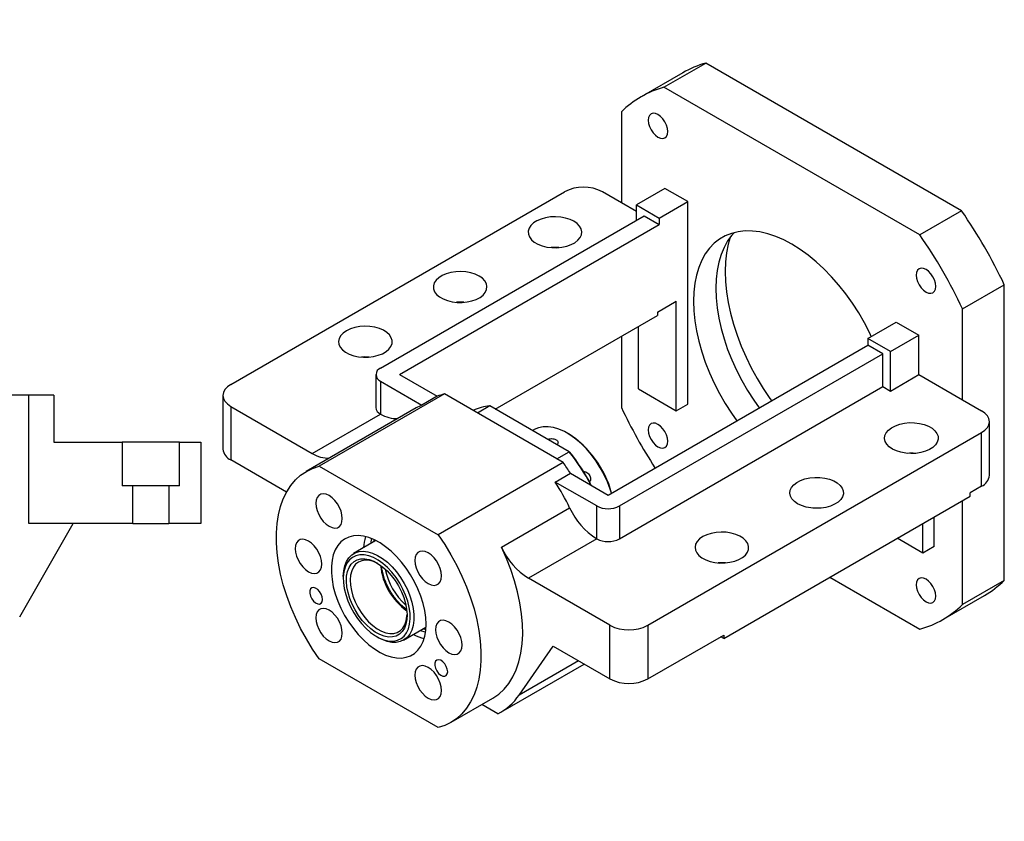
# Paper-space layout 'MBCK30L-H' of a CAD drawing. Header units: millimetres. Extents: x 21 to 332, y 12 to 190.
# Tile 5 of 5: x 170 to 275, y 105 to 190. Entities that reach past the tile are written whole.
import ezdxf

# ---------------------------------------------------------------- set-up
doc = ezdxf.new("R2010")
doc.units = ezdxf.units.MM
doc.layers.add('圖層0', color=7, linetype='Continuous')
doc.styles.add('SLDTEXTSTYLE0', font='TXT', dxfattribs={"width": 0.7})
doc.styles.add('SLDTEXTSTYLE1', font='TXT', dxfattribs={"width": 0.7, "bigfont": 'bigfont'})
doc.styles.add('SLDTEXTSTYLE4', font='TXT', dxfattribs={"width": 0.625, "bigfont": 'bigfont'})

# ---------------------------------------------------------------- blocks, each defined once
blk = doc.blocks.new('SW_NOTE_17')
at = {"layer": '圖層0', "color": 0, "char_height": 2.6458, "attachment_point": 2}
for s, insert, style in [('\\M+19655\\M+196CA\\M+19AA4 BU-BU', (9.88, 3.41), 'SLDTEXTSTYLE1'), ('\\M+194E4\\M+197E1 1 : 3', (10.25, -1.26), 'SLDTEXTSTYLE4')]:
    blk.add_mtext(s, dxfattribs=dict(at, insert=insert, style=style))

psp = doc.layouts.new('MBCK30L-H')

# ---------------------------------------------------------------- linework, layer by layer
at = {"color": 7, "linetype": 'Continuous', "lineweight": 25}
for p, q in [((238.6168, 182.76), (243.0614, 185.3259)), ((270.3356, 169.5808), (243.0614, 185.3259)), ((240.6284, 184.2939), (236.1837, 181.728)), ((265.8909, 167.015), (238.6168, 182.76)), ((234.0711, 180.135), (234.0711, 170.4531)), ((192.4528, 151.0926), (228.0102, 171.6194)), ((234.0711, 170.4531), (232.0508, 171.6194)), ((238.7178, 171.97), (235.6873, 170.2206)), ((241.1421, 170.5705), (238.7178, 171.97)), ((235.6873, 169.5201), (234.0711, 170.4531)), ((235.6873, 170.2206), (238.1117, 168.821)), ((235.6873, 168.5876), (235.6873, 170.2206)), ((238.1117, 168.821), (241.1421, 170.5705)), ((241.1421, 148.9904), (241.1421, 170.5705)), ((208.4132, 152.8426), (236.4954, 169.0542)), ((236.4954, 169.0542), (238.1117, 168.1211)), ((270.3356, 169.5808), (265.8909, 167.015)), ((210.4335, 152.1428), (238.1117, 168.1211)), ((238.1117, 168.821), (238.1117, 168.1211)), ((270.4366, 159.1416), (274.8812, 161.7075)), ((274.8812, 130.2123), (274.8812, 161.7075)), ((237.9097, 158.7892), (239.93, 159.9555)), ((239.93, 148.2907), (239.93, 159.9555)), ((220.6373, 148.4682), (237.9097, 158.4393)), ((237.9097, 158.7892), (237.9097, 158.4393)), ((270.4366, 149.4598), (270.4366, 159.1416)), ((260.335, 155.9917), (263.3655, 157.7412)), ((263.3655, 157.7412), (265.7899, 156.3416)), ((235.8894, 150.6233), (235.8894, 157.273)), ((262.7594, 154.5922), (265.7899, 156.3416)), ((265.7899, 152.1423), (265.7899, 156.3416)), ((232.6569, 139.3136), (260.335, 155.2918)), ((234.0711, 156.2233), (234.0711, 148.6398)), ((262.7594, 154.5922), (260.335, 155.9917)), ((260.335, 155.9917), (260.335, 155.2918)), ((261.9513, 154.3588), (260.335, 155.2918)), ((233.869, 138.1473), (261.9513, 154.3588)), ((261.9513, 150.8593), (261.9513, 154.3588)), ((262.7594, 150.3928), (262.7594, 154.5922)), ((207.9111, 152.1428), (207.9111, 148.6434)), ((210.4335, 152.1428), (214.4453, 149.8269)), ((262.7594, 150.3928), (265.7899, 152.1423)), ((265.7899, 152.1423), (270.4366, 149.4598)), ((208.4132, 151.4431), (208.4132, 147.9436)), ((208.4132, 151.4431), (212.8291, 148.8938)), ((215.2206, 150.0792), (201.8866, 142.3816)), ((227.8697, 142.777), (215.2206, 150.0792)), ((233.869, 134.6478), (261.9513, 150.8593)), ((235.8894, 150.6233), (239.93, 148.2907)), ((261.9513, 150.8593), (262.7594, 150.3928)), ((170.9363, 149.9499), (164.3171, 149.9499)), ((170.9363, 136.2833), (170.9363, 149.9499)), ((173.6029, 149.9499), (170.9363, 149.9499)), ((173.6029, 149.9499), (173.6029, 144.9499)), ((191.616, 149.9263), (191.616, 144.2105)), ((214.4453, 149.8269), (212.8291, 148.8938)), ((239.93, 148.2907), (241.1421, 148.9904)), ((270.4366, 149.4598), (272.4569, 148.2935)), ((192.4528, 148.76), (192.4528, 143.0442)), ((192.4528, 148.76), (201.1419, 143.7439)), ((212.2153, 148.5919), (200.4975, 141.8274)), ((201.1419, 143.7439), (208.415, 147.9426)), ((208.4132, 147.9436), (208.415, 147.9426)), ((220.048, 148.8083), (218.7351, 148.0503)), ((228.4972, 143.9307), (220.048, 148.8083)), ((273.2937, 141.4114), (273.2937, 147.1272)), ((224.7421, 146.2562), (224.6055, 146.1773)), ((228.415, 145.8437), (228.314, 145.9021)), ((236.8995, 125.4341), (272.4569, 145.9609)), ((272.4569, 140.2451), (272.4569, 145.9609)), ((173.6029, 144.9499), (180.8809, 144.9499)), ((180.8809, 144.9499), (180.8809, 140.2833)), ((186.9916, 144.9499), (180.8809, 144.9499)), ((186.9916, 140.2833), (186.9916, 144.9499)), ((186.9916, 144.9499), (189.2696, 144.9499)), ((189.2696, 144.9499), (189.2696, 136.2833)), ((227.1842, 143.1728), (228.4972, 143.9307)), ((228.4972, 143.9307), (228.5715, 143.8878)), ((198.3884, 139.6177), (192.4528, 143.0442)), ((227.8697, 142.777), (214.5357, 135.0795)), ((201.8866, 142.3816), (214.5357, 135.0795)), ((227.0288, 140.6965), (228.6451, 141.6295)), ((231.4447, 138.1473), (227.0288, 140.6965)), ((228.6451, 141.6295), (232.6569, 139.3136)), ((182.021, 140.2833), (180.8809, 140.2833)), ((182.021, 136.2833), (182.021, 140.2833)), ((185.8516, 140.2833), (182.021, 140.2833)), ((185.8516, 140.2833), (185.8516, 136.2833)), ((186.9916, 140.2833), (185.8516, 140.2833)), ((272.4569, 140.2451), (271.2447, 139.5453)), ((244.9807, 124.0335), (271.2447, 139.1954)), ((270.4366, 127.6465), (270.4366, 138.7289)), ((271.2447, 139.1954), (271.2447, 139.5453)), ((221.2913, 133.745), (228.5644, 137.9436)), ((231.4447, 134.6478), (231.4447, 138.1473)), ((233.869, 138.1473), (233.869, 134.6478)), ((267.4061, 133.8286), (267.4061, 136.9794)), ((169.9588, 126.3447), (175.65, 136.2833)), ((182.021, 136.2833), (170.9363, 136.2833)), ((182.021, 136.2833), (185.8516, 136.2833)), ((189.2696, 136.2833), (185.8516, 136.2833)), ((266.1939, 133.1288), (266.1939, 136.2796)), ((207.9257, 134.4534), (205.5471, 133.0803)), ((231.4429, 134.6488), (224.1698, 130.4502)), ((231.4447, 134.6478), (231.4429, 134.6488)), ((266.1939, 133.1288), (263.4649, 134.7042)), ((267.4061, 133.8286), (266.1939, 133.1288)), ((204.4433, 130.6406), (204.4433, 130.4073)), ((232.8589, 125.4341), (224.1698, 130.4502)), ((256.2915, 130.5631), (265.8909, 125.0215)), ((274.8812, 130.2123), (270.4366, 127.6465)), ((268.3239, 126.0534), (272.7686, 128.6193)), ((210.8752, 123.8507), (213.2538, 125.2238)), ((212.9984, 125.0763), (213.2367, 124.9822)), ((232.8589, 119.7183), (232.8589, 125.4341)), ((236.8995, 125.4341), (236.8995, 119.7183)), ((208.0086, 124.2315), (208.2106, 124.1148)), ((208.5894, 123.9181), (208.2106, 124.1148)), ((236.8995, 119.7183), (244.9807, 124.3835)), ((244.9807, 124.0335), (244.6776, 124.2085)), ((244.9807, 124.3835), (244.9807, 124.0335)), ((223.1751, 118.0028), (226.798, 123.2172)), ((226.798, 123.2172), (232.8589, 119.7183)), ((214.5357, 114.5493), (201.8866, 121.8515)), ((221.2266, 116.1848), (230.1032, 121.3091)), ((215.9248, 115.1036), (220.3695, 117.6694)), ((220.8971, 116.0086), (219.1949, 116.9913))]:
    psp.add_line(p, q, dxfattribs=at)
at = {"color": 8, "linetype": 'Continuous', "lineweight": 25}
psp.add_line((229.5028, 121.6557), (223.1751, 118.0028), dxfattribs=at)
at = {"color": 7, "linetype": 'Continuous', "lineweight": 25, "flags": 128}
for points in [[(239.0086, 178.0337), (238.9731, 178.3651), (238.8692, 178.7149), (238.7038, 179.0592), (238.4883, 179.3745), (238.2374, 179.6394), (237.9681, 179.8358), (237.6988, 179.9503), (237.4479, 179.9752), (237.2324, 179.9086), (237.067, 179.7552), (236.9631, 179.5255), (236.9277, 179.235), (236.9631, 178.9035), (237.067, 178.5538), (237.2324, 178.2095), (237.4479, 177.8941), (237.6988, 177.6292), (237.9681, 177.4328), (238.2374, 177.3183), (238.4883, 177.2935), (238.7038, 177.36), (238.8692, 177.5134), (238.9731, 177.7432), (239.0086, 178.0337)], [(229.0203, 168.4704), (228.6015, 168.6701), (228.1247, 168.8204), (227.6073, 168.9158), (227.068, 168.9531), (226.5262, 168.9307), (226.0015, 168.8495), (225.513, 168.7125), (225.0781, 168.5246), (224.7127, 168.2926), (224.43, 168.0248), (224.2402, 167.731), (224.1501, 167.4218), (224.1631, 167.1083), (224.2785, 166.8019), (224.4924, 166.5137), (224.7968, 166.254), (225.1809, 166.0323), (225.6307, 165.8565), (226.13, 165.7331), (226.6608, 165.6664), (227.2038, 165.6589), (227.7395, 165.7109), (228.2484, 165.8205), (228.7122, 165.9837), (229.1142, 166.1947), (229.4397, 166.4457), (229.677, 166.7277), (229.8176, 167.0306), (229.8563, 167.3434), (229.7919, 167.6547), (229.6265, 167.9534), (229.3662, 168.2286), (229.0203, 168.4704)], [(260.7098, 156.2081), (260.5442, 156.5561), (259.983, 157.6452), (259.3691, 158.7086), (258.7065, 159.7391), (257.9998, 160.7297), (257.2539, 161.6735), (256.4739, 162.5642), (255.665, 163.3957), (254.8328, 164.1622), (253.983, 164.8585), (253.1214, 165.4799), (252.2538, 166.0222), (251.3863, 166.4816), (250.5247, 166.855), (249.6749, 167.1398), (248.8427, 167.3341), (248.0338, 167.4366), (247.2537, 167.4465), (246.5078, 167.3639), (245.8012, 167.1892), (245.1386, 166.9237), (244.5246, 166.5691), (243.9634, 166.128), (243.4589, 165.6032), (243.0144, 164.9985), (242.6331, 164.3178), (242.3175, 163.566), (242.0697, 162.748), (241.8915, 161.8695), (241.7841, 160.9366), (241.7482, 159.9555), (241.7841, 158.933), (241.8915, 157.876), (242.0697, 156.7918), (242.3175, 155.6878), (242.6331, 154.5715), (243.0144, 153.4506), (243.4589, 152.3327), (243.9634, 151.2254), (244.5246, 150.1363), (245.1386, 149.0729), (245.8012, 148.0424), (246.3737, 147.2321)], [(246.1141, 167.2792), (245.8429, 166.9794), (245.3984, 166.3747), (245.017, 165.6941), (244.7014, 164.9422), (244.4537, 164.1242), (244.2755, 163.2458), (244.1681, 162.3128), (244.1322, 161.3317)], [(245.6661, 166.7581), (245.4715, 166.0503), (245.2946, 165.1256), (245.188, 164.1475), (245.1525, 163.122), (245.188, 162.0553), (245.2946, 160.9542), (245.4715, 159.8253), (245.7176, 158.6756), (246.0313, 157.5123), (246.4109, 156.3425), (246.8539, 155.1733), (247.3575, 154.0121), (247.9188, 152.8659), (248.5342, 151.7419), (249.1999, 150.647), (249.9119, 149.5878), (250.0701, 149.366)], [(218.9188, 162.639), (218.4999, 162.8386), (218.0232, 162.9889), (217.5058, 163.0844), (216.9665, 163.1216), (216.4247, 163.0992), (215.9, 163.0181), (215.4114, 162.881), (214.9766, 162.6931), (214.6112, 162.4611), (214.3285, 162.1933), (214.1387, 161.8995), (214.0486, 161.5903), (214.0615, 161.2768), (214.177, 160.9704), (214.3908, 160.6822), (214.6953, 160.4225), (215.0794, 160.2008), (215.5292, 160.025), (216.0285, 159.9016), (216.5593, 159.8349), (217.1023, 159.8275), (217.638, 159.8795), (218.1469, 159.989), (218.6107, 160.1522), (219.0126, 160.3632), (219.3381, 160.6142), (219.5755, 160.8963), (219.7161, 161.1991), (219.7548, 161.5119), (219.6903, 161.8233), (219.5249, 162.1219), (219.2646, 162.3972), (218.9188, 162.639)], [(267.58, 161.5397), (267.5445, 161.8712), (267.4406, 162.221), (267.2753, 162.5652), (267.0598, 162.8806), (266.8088, 163.1455), (266.5395, 163.3419), (266.2702, 163.4564), (266.0193, 163.4812), (265.8038, 163.4147), (265.6385, 163.2613), (265.5345, 163.0315), (265.4991, 162.741), (265.5345, 162.4096), (265.6385, 162.0598), (265.8038, 161.7155), (266.0193, 161.4002), (266.2702, 161.1353), (266.5395, 160.9389), (266.8088, 160.8244), (267.0598, 160.7995), (267.2753, 160.8661), (267.4406, 161.0195), (267.5445, 161.2492), (267.58, 161.5397)], [(244.1322, 161.3317), (244.1681, 160.3092), (244.2755, 159.2522), (244.4537, 158.168), (244.7014, 157.064), (245.017, 155.9477), (245.3984, 154.8268), (245.8429, 153.7089), (246.3474, 152.6016), (246.9086, 151.5125), (247.5225, 150.4491), (248.1851, 149.4186), (248.7576, 148.6084)], [(204.7767, 156.8075), (204.4308, 156.5657), (204.1705, 156.2905), (204.0051, 155.9918), (203.9406, 155.6804), (203.9794, 155.3676), (204.12, 155.0648), (204.3573, 154.7827), (204.6828, 154.5317), (205.0847, 154.3208), (205.5485, 154.1576), (206.0575, 154.048), (206.5931, 153.996), (207.1362, 154.0034), (207.6669, 154.0701), (208.1662, 154.1935), (208.6161, 154.3693), (209.0002, 154.591), (209.3046, 154.8507), (209.5184, 155.1389), (209.6339, 155.4454), (209.6468, 155.7588), (209.5567, 156.0681), (209.3669, 156.3619), (209.0842, 156.6296), (208.7188, 156.8616), (208.284, 157.0496), (207.7954, 157.1866), (207.2708, 157.2677), (206.729, 157.2901), (206.1896, 157.2529), (205.6722, 157.1574), (205.1955, 157.0071), (204.7767, 156.8075)], [(207.1978, 154.0081), (206.729, 154.0239), (206.3961, 154.0081)], [(192.4528, 151.0926), (192.0975, 150.8427), (191.8334, 150.5575), (191.6709, 150.2481), (191.616, 149.9263), (191.6709, 149.6045), (191.8334, 149.2951), (192.0975, 149.01), (192.4528, 148.76)], [(272.4569, 145.9609), (272.8122, 146.2108), (273.0762, 146.496), (273.2388, 146.8054), (273.2937, 147.1272), (273.2388, 147.449), (273.0762, 147.7584), (272.8122, 148.0436), (272.4569, 148.2935)], [(239.0086, 145.0404), (238.9731, 145.3719), (238.8692, 145.7217), (238.7038, 146.0659), (238.4883, 146.3813), (238.2374, 146.6462), (237.9681, 146.8426), (237.6988, 146.9571), (237.4479, 146.9819), (237.2324, 146.9154), (237.067, 146.762), (236.9631, 146.5322), (236.9277, 146.2417), (236.9631, 145.9103), (237.067, 145.5605), (237.2324, 145.2162), (237.4479, 144.9009), (237.6988, 144.636), (237.9681, 144.4396), (238.2374, 144.3251), (238.4883, 144.3003), (238.7038, 144.3668), (238.8692, 144.5202), (238.9731, 144.7499), (239.0086, 145.0404)], [(262.9614, 144.2115), (262.6156, 144.4533), (262.3553, 144.7285), (262.1899, 145.0271), (262.1254, 145.3385), (262.1642, 145.6513), (262.3047, 145.9542), (262.5421, 146.2362), (262.8676, 146.4872), (263.2695, 146.6982), (263.7333, 146.8614), (264.2423, 146.9709), (264.7779, 147.0229), (265.3209, 147.0155), (265.8517, 146.9488), (266.351, 146.8254), (266.8009, 146.6496), (267.1849, 146.4279), (267.4894, 146.1682), (267.7032, 145.88), (267.8187, 145.5736), (267.8316, 145.2601), (267.7415, 144.9509), (267.5517, 144.6571), (267.269, 144.3893), (266.9036, 144.1573), (266.4688, 143.9694), (265.9802, 143.8324), (265.4555, 143.7512), (264.9138, 143.7288), (264.3744, 143.7661), (263.857, 143.8615), (263.3803, 144.0118), (262.9614, 144.2115)], [(233.0066, 139.5155), (232.873, 139.9461), (232.5841, 140.7181), (232.2352, 141.4809), (231.8313, 142.224), (231.378, 142.9368), (230.8817, 143.6093), (230.3493, 144.2322), (229.7883, 144.7967), (229.2066, 145.2948), (228.6124, 145.7196), (228.014, 146.065), (227.4198, 146.3263), (226.8381, 146.4998), (226.2771, 146.583), (225.7447, 146.5748), (225.2484, 146.4753), (224.7951, 146.2859), (224.7421, 146.2562)], [(201.8866, 121.8515), (201.1729, 122.9028), (200.5075, 123.9923), (199.8949, 125.1124), (199.3393, 126.2555), (198.8445, 127.4138), (198.4139, 128.5793), (198.0504, 129.744), (197.7566, 130.8999), (197.5345, 132.0392), (197.3856, 133.1539), (197.3109, 134.2365), (197.3109, 135.2796), (197.3856, 136.2759), (197.5345, 137.2187), (197.7566, 138.1015), (198.0504, 138.9183), (198.4139, 139.6634), (198.8445, 140.3317), (199.3393, 140.9187), (199.8949, 141.4203), (200.5075, 141.8331), (201.1729, 142.1543), (201.8866, 142.3816)], [(252.8599, 138.38), (252.5141, 138.6218), (252.2538, 138.897), (252.0884, 139.1957), (252.0239, 139.507), (252.0626, 139.8198), (252.2032, 140.1227), (252.4406, 140.4047), (252.7661, 140.6557), (253.168, 140.8667), (253.6318, 141.0299), (254.1407, 141.1395), (254.6764, 141.1915), (255.2194, 141.184), (255.7502, 141.1173), (256.2495, 140.9939), (256.6993, 140.8181), (257.0834, 140.5964), (257.3879, 140.3367), (257.6017, 140.0485), (257.7172, 139.7421), (257.7301, 139.4286), (257.64, 139.1194), (257.4502, 138.8256), (257.1675, 138.5578), (256.8021, 138.3258), (256.3673, 138.1379), (255.8787, 138.0009), (255.354, 137.9197), (254.8122, 137.8973), (254.2729, 137.9346), (253.7555, 138.03), (253.2788, 138.1803), (252.8599, 138.38)], [(204.3397, 136.8042), (204.3042, 137.188), (204.1996, 137.5936), (204.0311, 138.0005), (203.8072, 138.3884), (203.5391, 138.7377), (203.2402, 139.031), (202.9255, 139.2537), (202.6108, 139.3944), (202.3119, 139.4462), (202.0437, 139.4064), (201.8198, 139.2771), (201.6513, 139.0647), (201.5467, 138.7799), (201.5112, 138.437), (201.5467, 138.0531), (201.6513, 137.6476), (201.8198, 137.2407), (202.0437, 136.8528), (202.3119, 136.5035), (202.6108, 136.2101), (202.9255, 135.9875), (203.2402, 135.8468), (203.5391, 135.795), (203.8072, 135.8348), (204.0311, 135.9641), (204.1996, 136.1765), (204.3042, 136.4612), (204.3397, 136.8042)], [(242.7584, 134.8811), (242.4126, 134.6393), (242.1522, 134.3641), (241.9868, 134.0654), (241.9224, 133.754), (241.9611, 133.4413), (242.1017, 133.1384), (242.339, 132.8563), (242.6645, 132.6053), (243.0665, 132.3944), (243.5303, 132.2312), (244.0392, 132.1216), (244.5749, 132.0696), (245.1179, 132.077), (245.6487, 132.1437), (246.148, 132.2671), (246.5978, 132.4429), (246.9819, 132.6646), (247.2863, 132.9243), (247.5002, 133.2126), (247.6156, 133.519), (247.6286, 133.8324), (247.5385, 134.1417), (247.3487, 134.4355), (247.066, 134.7032), (246.7006, 134.9352), (246.2657, 135.1232), (245.7772, 135.2602), (245.2525, 135.3413), (244.7107, 135.3637), (244.1714, 135.3265), (243.654, 135.231), (243.1772, 135.0807), (242.7584, 134.8811)], [(202.1503, 131.9643), (202.1148, 132.3482), (202.0102, 132.7538), (201.8417, 133.1607), (201.6178, 133.5485), (201.3496, 133.8979), (201.0507, 134.1912), (200.736, 134.4138), (200.4214, 134.5546), (200.1224, 134.6063), (199.8543, 134.5666), (199.6304, 134.4373), (199.4619, 134.2249), (199.3573, 133.9401), (199.3218, 133.5972), (199.3573, 133.2133), (199.4619, 132.8077), (199.6304, 132.4008), (199.8543, 132.013), (200.1224, 131.6636), (200.4214, 131.3703), (200.736, 131.1477), (201.0507, 131.0069), (201.3496, 130.9552), (201.6178, 130.9949), (201.8417, 131.1243), (202.0102, 131.3366), (202.1148, 131.6214), (202.1503, 131.9643)], [(213.2619, 125.5497), (213.2265, 126.26), (213.1206, 127.0012), (212.9459, 127.763), (212.7046, 128.5347), (212.4003, 129.3054), (212.0372, 130.0643), (211.6204, 130.8007), (211.1557, 131.5044), (210.6496, 132.1654), (210.1094, 132.7745), (209.5425, 133.3231), (208.9569, 133.8035), (208.3608, 134.2089), (207.7627, 134.5338), (207.1708, 134.7734), (206.5936, 134.9245), (206.039, 134.9849), (205.515, 134.9538), (205.0287, 134.8317), (204.5872, 134.6201), (204.1966, 134.3222), (203.8622, 133.942), (203.589, 133.485), (203.3806, 132.9575), (203.2401, 132.3669), (203.1693, 131.7216), (203.1693, 131.0306), (203.2401, 130.3035), (203.3806, 129.5507), (203.589, 128.7826), (203.8622, 128.0101), (204.1966, 127.2439), (204.5872, 126.4949), (205.0287, 125.7736), (205.515, 125.0901), (206.039, 124.4539), (206.5936, 123.8741), (207.1708, 123.3587), (207.7627, 122.915), (208.3608, 122.5492), (208.9569, 122.2664), (209.5425, 122.0707), (210.1094, 121.9648), (210.6496, 121.9501), (211.1557, 122.0269), (211.6204, 122.194), (212.0372, 122.4492), (212.4003, 122.7889), (212.7046, 123.2082), (212.9459, 123.7013), (213.1206, 124.2613), (213.2265, 124.8804), (213.2619, 125.5497)], [(207.4445, 134.6729), (207.3729, 134.325), (207.343, 134.117)], [(207.7079, 134.5594), (207.7002, 134.5139), (207.6703, 134.3059)], [(214.5357, 135.0795), (215.2494, 134.0281), (215.9148, 132.9386), (216.5275, 131.8185), (217.0831, 130.6754), (217.5779, 129.5171), (218.0085, 128.3516), (218.3719, 127.1869), (218.6657, 126.031), (218.8878, 124.8917), (219.0367, 123.777), (219.1115, 122.6944), (219.1115, 121.6513), (219.0367, 120.655), (218.8878, 119.7122), (218.6657, 118.8294), (218.3719, 118.0126), (218.0085, 117.2676), (217.5779, 116.5992), (217.0831, 116.0122), (216.5275, 115.5106), (215.9148, 115.0978), (215.2494, 114.7766), (214.5357, 114.5493)], [(204.4433, 130.6406), (204.4433, 130.6587), (204.4822, 131.2416), (204.5936, 131.7705), (204.7755, 132.2351), (205.0242, 132.6263), (205.3349, 132.9365), (205.7016, 133.1597), (206.1172, 133.2915), (206.5735, 133.3294), (207.0617, 133.2726), (207.5723, 133.1223), (208.0953, 132.8813), (208.6206, 132.5543), (209.1379, 132.1478), (209.6371, 131.6696), (210.1087, 131.1291), (210.5432, 130.5367), (210.9324, 129.9039), (211.2686, 129.2432), (211.5453, 128.5674), (211.7571, 127.8895), (211.8999, 127.2229), (211.9709, 126.5805), (211.9687, 125.9747), (211.8934, 125.4174), (211.7464, 124.9195), (211.5306, 124.4906), (211.2502, 124.139), (210.9107, 123.8716), (210.5185, 123.6937), (210.0815, 123.6086), (209.6081, 123.6181), (209.1075, 123.7219), (208.5894, 123.9181), (208.5894, 123.9181)], [(214.9111, 130.7014), (214.8756, 131.0853), (214.7711, 131.4908), (214.6026, 131.8977), (214.3786, 132.2856), (214.1105, 132.635), (213.8116, 132.9283), (213.4969, 133.1509), (213.1822, 133.2916), (212.8833, 133.3434), (212.6151, 133.3036), (212.3912, 133.1743), (212.2227, 132.962), (212.1181, 132.6772), (212.0827, 132.3342), (212.1181, 131.9504), (212.2227, 131.5448), (212.3912, 131.1379), (212.6151, 130.7501), (212.8833, 130.4007), (213.1822, 130.1074), (213.4969, 129.8847), (213.8116, 129.744), (214.1105, 129.6922), (214.3786, 129.732), (214.6026, 129.8613), (214.7711, 130.0737), (214.8756, 130.3585), (214.9111, 130.7014)], [(220.3695, 117.6694), (220.389, 117.6807), (221.0125, 118.1084), (221.5761, 118.6288), (222.0756, 119.2382), (222.5076, 119.9321), (222.8688, 120.7058), (223.1568, 121.5535), (223.3695, 122.4692), (223.5053, 123.4463), (223.5632, 124.4779), (223.5429, 125.5565), (223.4445, 126.6744), (223.2686, 127.8235), (223.0167, 128.9956), (222.6903, 130.1824), (222.292, 131.3752), (221.8246, 132.5656), (221.2913, 133.745)], [(208.3671, 124.0453), (208.8684, 123.8564), (209.3522, 123.759), (209.8086, 123.7551), (210.2284, 123.8446), (210.603, 124.0259), (210.9248, 124.2952), (211.1873, 124.6469), (211.3851, 125.0741), (211.5141, 125.5679), (211.5718, 126.1183), (211.557, 126.7141), (211.4699, 127.3432), (211.3124, 127.9928), (211.0876, 128.6496), (210.8002, 129.3003), (210.456, 129.9316), (210.0619, 130.5307), (209.6261, 131.0854), (209.1573, 131.5844), (208.6652, 132.0175), (208.1597, 132.3759), (207.6512, 132.6524), (207.1499, 132.8412), (206.6661, 132.9386), (206.2097, 132.9426), (205.7899, 132.853), (205.4153, 132.6718), (205.0934, 132.4025), (204.831, 132.0507), (204.6332, 131.6236), (204.5042, 131.1298), (204.4465, 130.5794), (204.4613, 129.9835), (204.5484, 129.3544), (204.7059, 128.7049), (204.9306, 128.0481), (205.2181, 127.3974), (205.5623, 126.766), (205.9564, 126.1669), (206.3922, 125.6122), (206.861, 125.1133), (207.3531, 124.6801), (207.8586, 124.3217), (208.3671, 124.0453)], [(208.3337, 124.4476), (207.8507, 124.712), (207.3713, 125.0577), (206.9061, 125.4769), (206.4656, 125.9603), (206.0595, 126.497), (205.697, 127.075), (205.3861, 127.6816), (205.1339, 128.303), (204.9458, 128.9255), (204.8262, 129.535), (204.7777, 130.1181), (204.8014, 130.6617), (204.8967, 131.1536), (205.0616, 131.5828), (205.2923, 131.9398), (205.5837, 132.2166), (205.9293, 132.407), (206.3213, 132.5067), (206.7511, 132.5135), (207.2089, 132.4274), (207.6846, 132.2501), (208.1676, 131.9856), (208.647, 131.6399), (209.1122, 131.2208), (209.5527, 130.7374), (209.9588, 130.2007), (210.3213, 129.6226), (210.6322, 129.0161), (210.8844, 128.3946), (211.0725, 127.7722), (211.1921, 127.1626), (211.2406, 126.5795), (211.2169, 126.036), (211.1215, 125.5441), (210.9567, 125.1148), (210.726, 124.7578), (210.4346, 124.4811), (210.089, 124.2907), (209.697, 124.191), (209.2672, 124.1841), (208.8094, 124.2703), (208.3337, 124.4476)], [(208.1123, 132.0201), (207.677, 132.2185), (207.2279, 132.3432), (206.8019, 132.3771), (206.4089, 132.3192), (206.0581, 132.171), (205.7578, 131.936), (205.515, 131.6196), (205.3354, 131.2293), (205.2232, 130.7742), (205.181, 130.265), (205.2099, 129.7136), (205.3091, 129.133), (205.4763, 128.5367), (205.7077, 127.9387), (205.9977, 127.3531), (206.3396, 126.7936), (206.7254, 126.2732), (207.1459, 125.8043), (207.5915, 125.3977), (208.0516, 125.063), (208.5154, 124.808), (208.5154, 124.808)], [(245.1795, 132.0817), (244.7107, 132.0975), (244.3779, 132.0817)], [(267.58, 128.5465), (267.5445, 128.8779), (267.4406, 129.2277), (267.2753, 129.572), (267.0598, 129.8873), (266.8088, 130.1522), (266.5395, 130.3486), (266.2702, 130.4632), (266.0193, 130.488), (265.8038, 130.4214), (265.6385, 130.2681), (265.5345, 130.0383), (265.4991, 129.7478), (265.5345, 129.4164), (265.6385, 129.0666), (265.8038, 128.7223), (266.0193, 128.407), (266.2702, 128.1421), (266.5395, 127.9457), (266.8088, 127.8312), (267.0598, 127.8063), (267.2753, 127.8729), (267.4406, 128.0262), (267.5445, 128.256), (267.58, 128.5465)], [(202.2311, 128.1849), (202.1939, 128.464), (202.0862, 128.7558), (201.9199, 129.0286), (201.7128, 129.2531), (201.4874, 129.4047), (201.2682, 129.4672), (201.0789, 129.4336), (200.9401, 129.3078), (200.8666, 129.1032), (200.8666, 128.8421), (200.9401, 128.5527), (201.0789, 128.2665), (201.2682, 128.0144), (201.4874, 127.8237), (201.7128, 127.7152), (201.9199, 127.7005), (202.0862, 127.7814), (202.1939, 127.9489), (202.2311, 128.1849)], [(204.3397, 124.5967), (204.3042, 124.9805), (204.1996, 125.3861), (204.0311, 125.793), (203.8072, 126.1809), (203.5391, 126.5302), (203.2402, 126.8236), (202.9255, 127.0462), (202.6108, 127.1869), (202.3119, 127.2387), (202.0437, 127.1989), (201.8198, 127.0696), (201.6513, 126.8572), (201.5467, 126.5724), (201.5112, 126.2295), (201.5467, 125.8456), (201.6513, 125.4401), (201.8198, 125.0332), (202.0437, 124.6453), (202.3119, 124.296), (202.6108, 124.0026), (202.9255, 123.78), (203.2402, 123.6393), (203.5391, 123.5875), (203.8072, 123.6273), (204.0311, 123.7566), (204.1996, 123.969), (204.3042, 124.2538), (204.3397, 124.5967)], [(208.5154, 124.808), (208.9721, 124.6388), (209.411, 124.5593), (209.8217, 124.5714), (210.1947, 124.6747), (210.5212, 124.8668), (210.7935, 125.1434), (211.0054, 125.4977), (211.1517, 125.9217), (211.2291, 126.4052), (211.24, 126.6022)], [(217.1005, 123.3337), (217.0651, 123.7176), (216.9605, 124.1232), (216.792, 124.5301), (216.5681, 124.9179), (216.2999, 125.2673), (216.001, 125.5606), (215.6863, 125.7832), (215.3716, 125.924), (215.0727, 125.9757), (214.8046, 125.936), (214.5806, 125.8067), (214.4121, 125.5943), (214.3075, 125.3095), (214.2721, 124.9666), (214.3075, 124.5827), (214.4121, 124.1771), (214.5806, 123.7702), (214.8046, 123.3824), (215.0727, 123.033), (215.3716, 122.7397), (215.6863, 122.5171), (216.001, 122.3764), (216.2999, 122.3246), (216.5681, 122.3643), (216.792, 122.4937), (216.9605, 122.706), (217.0651, 122.9908), (217.1005, 123.3337)], [(212.6711, 124.8874), (213.1202, 124.7222), (213.2033, 124.6973)], [(215.5651, 120.4874), (215.5279, 120.7664), (215.4202, 121.0582), (215.2539, 121.3311), (215.0468, 121.5555), (214.8215, 121.7072), (214.6023, 121.7696), (214.413, 121.7361), (214.2741, 121.6102), (214.2006, 121.4056), (214.2006, 121.1445), (214.2741, 120.8551), (214.413, 120.5689), (214.6023, 120.3168), (214.8215, 120.1262), (215.0468, 120.0176), (215.2539, 120.003), (215.4202, 120.0838), (215.5279, 120.2513), (215.5651, 120.4874)], [(214.9111, 118.4939), (214.8756, 118.8778), (214.7711, 119.2833), (214.6026, 119.6902), (214.3786, 120.0781), (214.1105, 120.4275), (213.8116, 120.7208), (213.4969, 120.9434), (213.1822, 121.0841), (212.8833, 121.1359), (212.6151, 121.0961), (212.3912, 120.9668), (212.2227, 120.7545), (212.1181, 120.4697), (212.0827, 120.1267), (212.1181, 119.7429), (212.2227, 119.3373), (212.3912, 118.9304), (212.6151, 118.5426), (212.8833, 118.1932), (213.1822, 117.8999), (213.4969, 117.6772), (213.8116, 117.5365), (214.1105, 117.4847), (214.3786, 117.5245), (214.6026, 117.6538), (214.7711, 117.8662), (214.8756, 118.151), (214.9111, 118.4939)]]:
    psp.add_lwpolyline(points, dxfattribs=at)
at = {"color": 7, "linetype": 'Continuous', "lineweight": 25}
for centre, radius, start, end in [((246.0728, 174.8419), 10.9079, 106.026108, 119.942459), ((241.6038, 172.3391), 10.8406, 105.994383, 134.016369), ((230.0305, 167.7203), 4.3915, 62.609682, 117.390331), ((224.7465, 138.0111), 55.4527, 25.297955, 34.702045), ((220.3019, 135.4453), 55.4527, 25.297955, 34.702045), ((227, 160.762), 4.9254, 85.332041, 94.667897), ((216.8985, 154.9309), 4.925, 85.331756, 94.668244), ((208.6788, 152.1428), 0.7485, 110.783345, 249.216716), ((216.4927, 144.8531), 5.3787, 103.679694, 112.37331), ((208.769, 148.7289), 0.8622, 185.695011, 245.625299), ((210.0816, 150.5311), 3.0786, 237.224221, 273.126044), ((214.7995, 144.1138), 5.1702, 112.402612, 119.988706), ((220.3345, 144.4979), 4.3199, 93.80234, 118.194251), ((284.219, 172.3429), 55.4675, 205.298319, 212.917717), ((222.5176, 136.6906), 10.8885, 15.109202, 57.206148), ((193.0458, 144.3531), 1.4369, 185.694365, 245.625824), ((202.8085, 146.3324), 3.0786, 237.224221, 273.126044), ((212.3948, 130.8823), 20.7255, 27.258434, 39.019363), ((212.6251, 131.0145), 20.4942, 27.077831, 38.913249), ((264.9817, 138.836), 4.925, 85.331658, 94.66828), ((206.4588, 127.4746), 26.3171, 32.538147, 35.553491), ((204.5634, 126.3601), 26.65, 25.763192, 32.544159), ((271.8638, 141.554), 1.437, 294.37455, 354.305356), ((235.5528, 141.1442), 7.6864, 204.607134, 237.676844), ((232.6569, 140.4868), 2.6349, 242.609606, 297.390374), ((254.8802, 133.0049), 4.9246, 85.331373, 94.668627), ((211.695, 133.4715), 5.0966, 163.94578, 177.544716), ((232.6569, 136.9873), 2.6349, 242.609606, 297.390374), ((228.2797, 136.9455), 7.6864, 204.607134, 237.676844), ((267.3208, 138.0414), 10.8836, 300.03645, 314.000191), ((262.9038, 135.4424), 10.8406, 285.994383, 314.016369), ((234.8792, 129.3332), 4.3915, 242.609632, 297.390343), ((214.3188, 129.0588), 5.1814, 242.561729, 255.936999), ((234.8792, 123.6174), 4.3915, 242.609632, 297.390343), ((218.2055, 121.3815), 6.0094, 296.609055, 325.788461)]:
    psp.add_arc(centre, radius, start, end, dxfattribs=at)
at = {"color": 8, "linetype": 'Continuous', "lineweight": 25}
for centre, radius, start, end in [((215.061, 132.4198), 6.6669, 185.223535, 234.771088), ((215.7599, 132.8233), 6.9957, 191.603027, 228.391596)]:
    psp.add_arc(centre, radius, start, end, dxfattribs=at)
at = {"color": 7, "linetype": 'Continuous', "lineweight": 25}
for points, knots in [([(226.2278, 145.2408), (226.2452, 145.2486), (226.3277, 145.2857), (226.5162, 145.3168), (226.7611, 145.321), (226.9684, 145.2797), (227.0706, 145.2288), (227.1111, 145.2086)], [0, 0, 0, 0, 0.067962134, 0.321726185, 0.576639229, 0.832091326, 1, 1, 1, 1]), ([(227.1111, 145.2086), (227.1633, 145.1713), (227.2677, 145.0966), (227.332, 144.9478), (227.3241, 144.796), (227.2534, 144.7098), (227.2194, 144.6684)], [0, 0, 0, 0, 0.254202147, 0.508371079, 0.76336546, 1, 1, 1, 1]), ([(230.0261, 141.8096), (230.0812, 141.8102), (230.2066, 141.8117), (230.405, 141.724), (230.5883, 141.571), (230.7202, 141.3655), (230.787, 141.1323), (230.7765, 140.9035), (230.7328, 140.7437), (230.6805, 140.6862), (230.6737, 140.6788)], [0, 0, 0, 0, 0.11310061, 0.25748781, 0.40217288, 0.5463677, 0.69005142, 0.83399332, 0.97856384, 1, 1, 1, 1]), ([(211.1704, 127.1205), (211.0324, 127.2283), (210.752, 127.4473), (210.3446, 127.8559), (209.9558, 128.3165), (209.5988, 128.8219), (209.2813, 129.3598), (209.0107, 129.9187), (208.7911, 130.4872), (208.6338, 131.0491), (208.5478, 131.4544), (208.5333, 131.6583), (208.5311, 131.6899)], [0, 0, 0, 0, 0.10566435, 0.21469561, 0.32394086, 0.43335078, 0.54285298, 0.65236695, 0.76178503, 0.87101986, 0.97999123, 1, 1, 1, 1])]:
    psp.add_open_spline(points, degree=3, knots=knots, dxfattribs=at)

# ---------------------------------------------------------------- block references
at = {"layer": '圖層0'}
psp.add_blockref('SW_NOTE_17', (141.6987, 112.9179), dxfattribs=at)

# ---------------------------------------------------------------- texts
at = {"layer": '圖層0', "color": 7, "insert": (127.4628, 189.8242), "char_height": 6.87917, "attachment_point": 1, "style": 'SLDTEXTSTYLE0'}
psp.add_mtext('MBCK30L-H', dxfattribs=at)

doc.saveas('drawing.dxf')
